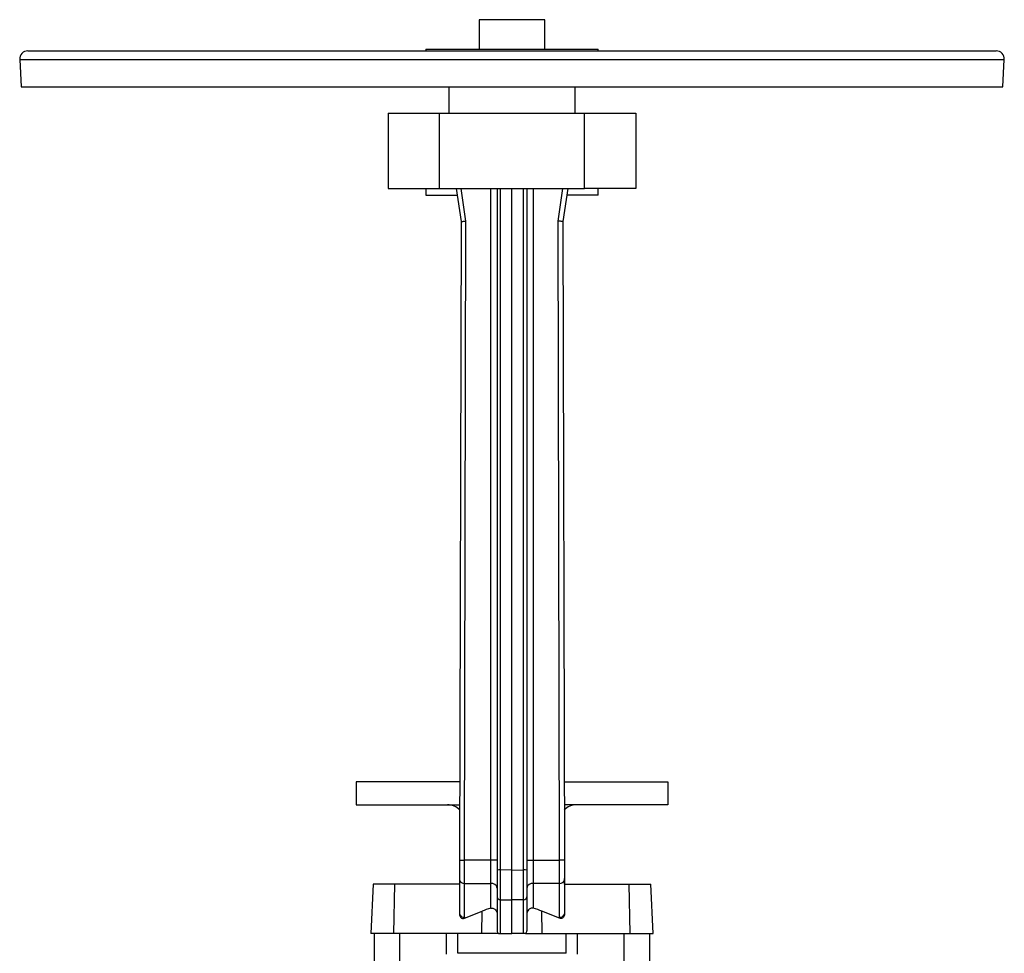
# Model space of a CAD drawing. Extents: x -62 to 1625, y -174 to 2182.
# Tile 9 of 9: x 1025 to 1625, y 1612 to 2182. Entities that reach past the tile are written whole.
import ezdxf

# ---------------------------------------------------------------- set-up
doc = ezdxf.new("R2010")
doc.units = 0
doc.layers.get('0').update_dxf_attribs({"linetype": 'CONTINUOUS'})

msp = doc.modelspace()

# ---------------------------------------------------------------- linework, layer by layer
at = {"color": 7, "linetype": 'CONTINUOUS'}
for p, q in [((1305.04, 2181.59), (1305.04, 2163.59)), ((1345.04, 2181.59), (1305.04, 2181.59)), ((1345.04, 2163.59), (1345.04, 2181.59)), ((1030.04, 2162.59), (1454.26, 2162.59)), ((1272.54, 2163.59), (1272.54, 2162.59)), ((1272.54, 2163.59), (1377.54, 2163.59)), ((1377.54, 2162.59), (1377.54, 2163.59)), ((1454.26, 2162.59), (1620.04, 2162.59)), ((1025.05, 2157.33), (1025.93, 2140.59)), ((1025.05, 2157.33), (1456.45, 2157.33)), ((1456.45, 2157.33), (1625.03, 2157.33)), ((1624.16, 2140.59), (1625.03, 2157.33)), ((1025.93, 2140.59), (1456.06, 2140.59)), ((1286.54, 2140.59), (1286.54, 2124.59)), ((1363.54, 2124.59), (1363.54, 2140.59)), ((1456.06, 2140.59), (1624.16, 2140.59)), ((1249.54, 2124.59), (1249.54, 2078.59)), ((1249.54, 2124.59), (1280.81, 2124.59)), ((1280.81, 2078.59), (1280.81, 2124.59)), ((1280.81, 2124.59), (1369.27, 2124.59)), ((1369.27, 2078.59), (1369.27, 2124.59)), ((1369.27, 2124.59), (1400.54, 2124.59)), ((1400.54, 2124.59), (1400.54, 2078.59)), ((1249.54, 2078.59), (1280.81, 2078.59)), ((1272.54, 2078.59), (1272.54, 2074.59)), ((1280.81, 2078.59), (1369.27, 2078.59)), ((1291.04, 2078.59), (1294, 2058.59)), ((1297, 2058.81), (1294.07, 2078.59)), ((1312.04, 2078.59), (1312.04, 1669.25)), ((1316.04, 2078.59), (1316.04, 1663.23)), ((1317.97, 1663.32), (1317.97, 2078.59)), ((1325.04, 1663.18), (1325.04, 2078.59)), ((1332.11, 1663.32), (1332.11, 2078.59)), ((1334.04, 2078.59), (1334.04, 1663.23)), ((1338.04, 2078.59), (1338.04, 1669.25)), ((1353.09, 2058.81), (1356.01, 2078.59)), ((1359.04, 2078.59), (1356.09, 2058.59)), ((1400.54, 2078.59), (1369.27, 2078.59)), ((1377.54, 2074.59), (1377.54, 2078.59)), ((1272.54, 2074.59), (1291.63, 2074.59)), ((1377.54, 2074.59), (1358.45, 2074.59)), ((1294, 2058.59), (1293.12, 1669.25)), ((1296.12, 1669.25), (1297, 2058.81)), ((1353.97, 1669.25), (1353.09, 2058.81)), ((1356.09, 2058.59), (1356.97, 1669.25)), ((1230.12, 1716.99), (1230.12, 1702.99)), ((1293.22, 1716.99), (1230.12, 1716.99)), ((1356.86, 1716.99), (1419.97, 1716.99)), ((1419.97, 1716.99), (1419.97, 1702.99)), ((1230.12, 1702.99), (1293.19, 1702.99)), ((1419.97, 1702.99), (1356.89, 1702.99)), ((1312.04, 1669.25), (1296.12, 1669.25)), ((1312.04, 1669.25), (1312.04, 1655.1)), ((1316.04, 1669.25), (1312.04, 1669.25)), ((1334.04, 1669.25), (1338.04, 1669.25)), ((1338.04, 1669.25), (1338.04, 1655.1)), ((1338.04, 1669.25), (1353.97, 1669.25)), ((1316.04, 1663.23), (1316.04, 1646.87)), ((1325.04, 1663.18), (1317.97, 1663.32)), ((1325.04, 1663.18), (1332.11, 1663.32)), ((1325.04, 1645), (1325.04, 1663.18)), ((1334.04, 1663.23), (1334.04, 1646.87)), ((1293.04, 1658.09), (1293.04, 1654.59)), ((1293.04, 1658.09), (1293.09, 1658.09)), ((1293.09, 1657.23), (1293.04, 1636.69)), ((1356.99, 1658.09), (1357.04, 1658.09)), ((1356.99, 1657.23), (1357.04, 1636.69)), ((1357.04, 1654.59), (1357.04, 1658.09)), ((1240.35, 1654.59), (1239.04, 1624.59)), ((1253.61, 1654.59), (1240.35, 1654.59)), ((1253.1, 1624.59), (1253.61, 1654.59)), ((1293.08, 1654.59), (1253.61, 1654.59)), ((1296.04, 1634.49), (1296.09, 1655.1)), ((1296.09, 1655.1), (1312.04, 1655.1)), ((1312.04, 1655.1), (1312.04, 1639.95)), ((1353.99, 1655.1), (1338.04, 1655.1)), ((1338.04, 1655.1), (1338.04, 1639.95)), ((1354.04, 1634.49), (1353.99, 1655.1)), ((1357, 1654.59), (1396.48, 1654.59)), ((1396.48, 1654.59), (1409.73, 1654.59)), ((1396.99, 1624.59), (1396.48, 1654.59)), ((1411.04, 1624.59), (1409.73, 1654.59)), ((1316.04, 1646.87), (1316.04, 1626.28)), ((1317.97, 1645.14), (1325.04, 1645)), ((1317.97, 1624.59), (1317.97, 1645.14)), ((1332.11, 1645.14), (1325.04, 1645)), ((1325.04, 1624.59), (1325.04, 1645)), ((1332.11, 1624.59), (1332.11, 1645.14)), ((1334.04, 1646.87), (1334.04, 1626.28)), ((1296.06, 1633.85), (1306.8, 1638.18)), ((1306.57, 1624.59), (1306.8, 1638.18)), ((1354.02, 1633.85), (1343.28, 1638.18)), ((1343.51, 1624.59), (1343.28, 1638.18)), ((1253.1, 1624.59), (1239.04, 1624.59)), ((1241.04, 1624.59), (1241.04, 1565.38)), ((1306.57, 1624.59), (1253.1, 1624.59)), ((1256.61, 1586.78), (1256.61, 1624.59)), ((1285.07, 1612), (1285.07, 1624.59)), ((1291.97, 1612.48), (1291.97, 1624.59)), ((1316.8, 1624.59), (1306.57, 1624.59)), ((1316.8, 1624.59), (1317.97, 1624.59)), ((1317.97, 1624.59), (1325.04, 1624.59)), ((1332.11, 1624.59), (1325.04, 1624.59)), ((1333.28, 1624.59), (1332.11, 1624.59)), ((1333.28, 1624.59), (1343.51, 1624.59)), ((1343.51, 1624.59), (1396.99, 1624.59)), ((1358.11, 1612.48), (1358.11, 1624.59)), ((1365.01, 1612), (1365.01, 1624.59)), ((1393.48, 1586.78), (1393.48, 1624.59)), ((1396.99, 1624.59), (1411.04, 1624.59)), ((1409.04, 1565.38), (1409.04, 1624.59)), ((1358.11, 1612.48), (1291.97, 1612.48))]:
    msp.add_line(p, q, dxfattribs=at)
for points in [[(1294, 2058.59), (1294.04, 2058.59), (1294.18, 2058.6), (1294.4, 2058.62), (1294.7, 2058.64), (1295.07, 2058.67), (1295.5, 2058.7), (1295.97, 2058.73), (1296.48, 2058.77), (1297, 2058.81)], [(1356.09, 2058.59), (1356.04, 2058.59), (1355.91, 2058.6), (1355.68, 2058.62), (1355.38, 2058.64), (1355.01, 2058.67), (1354.59, 2058.7), (1354.11, 2058.73), (1353.61, 2058.77), (1353.09, 2058.81)], [(1293.12, 1669.25), (1293.11, 1668.04), (1293.11, 1666.83), (1293.11, 1665.64), (1293.1, 1664.46), (1293.1, 1663.31), (1293.1, 1662.19), (1293.1, 1661.11), (1293.09, 1660.06), (1293.09, 1659.07), (1293.09, 1658.12), (1293.09, 1657.23)], [(1293.12, 1669.25), (1293.16, 1669.25), (1293.3, 1669.25), (1293.52, 1669.25), (1293.82, 1669.25), (1294.19, 1669.25), (1294.62, 1669.25), (1295.09, 1669.25), (1295.59, 1669.25), (1296.12, 1669.25)], [(1296.09, 1655.1), (1296.09, 1656.06), (1296.09, 1657.07), (1296.09, 1658.14), (1296.1, 1659.25), (1296.1, 1660.4), (1296.1, 1661.59), (1296.1, 1662.82), (1296.11, 1664.07), (1296.11, 1665.35), (1296.11, 1666.64), (1296.11, 1667.94), (1296.12, 1669.25)], [(1353.99, 1655.1), (1353.99, 1656.06), (1353.99, 1657.07), (1353.99, 1658.14), (1353.99, 1659.25), (1353.98, 1660.4), (1353.98, 1661.59), (1353.98, 1662.82), (1353.98, 1664.07), (1353.98, 1665.35), (1353.97, 1666.64), (1353.97, 1667.94), (1353.97, 1669.25)], [(1356.97, 1669.25), (1356.92, 1669.25), (1356.79, 1669.25), (1356.57, 1669.25), (1356.27, 1669.25), (1355.9, 1669.25), (1355.47, 1669.25), (1354.99, 1669.25), (1354.49, 1669.25), (1353.97, 1669.25)], [(1356.97, 1669.25), (1356.97, 1668.04), (1356.97, 1666.83), (1356.98, 1665.64), (1356.98, 1664.46), (1356.98, 1663.31), (1356.98, 1662.19), (1356.99, 1661.11), (1356.99, 1660.06), (1356.99, 1659.07), (1356.99, 1658.12), (1356.99, 1657.23)], [(1317.97, 1645.14), (1317.97, 1645.86), (1317.97, 1646.66), (1317.96, 1647.53), (1317.96, 1648.47), (1317.96, 1649.47), (1317.96, 1650.54), (1317.96, 1651.66), (1317.96, 1652.83), (1317.96, 1654.05), (1317.96, 1655.3), (1317.96, 1656.59), (1317.96, 1657.91), (1317.96, 1659.24), (1317.97, 1660.6), (1317.97, 1661.96), (1317.97, 1663.32)], [(1332.11, 1645.14), (1332.11, 1645.86), (1332.12, 1646.66), (1332.12, 1647.53), (1332.12, 1648.47), (1332.12, 1649.47), (1332.12, 1650.54), (1332.12, 1651.66), (1332.12, 1652.83), (1332.12, 1654.05), (1332.12, 1655.3), (1332.12, 1656.59), (1332.12, 1657.91), (1332.12, 1659.24), (1332.12, 1660.6), (1332.11, 1661.96), (1332.11, 1663.32)], [(1312.04, 1639.95), (1312.49, 1640.04), (1312.96, 1640.05), (1313.41, 1639.98), (1313.86, 1639.82), (1314.6, 1639.33), (1315.02, 1638.88), (1315.36, 1638.35), (1315.7, 1637.57), (1315.93, 1636.73), (1316.04, 1635.46)], [(1338.04, 1639.95), (1337.59, 1640.04), (1337.12, 1640.05), (1336.67, 1639.98), (1336.22, 1639.82), (1335.48, 1639.33), (1335.07, 1638.88), (1334.72, 1638.35), (1334.38, 1637.57), (1334.16, 1636.73), (1334.04, 1635.46)], [(1293.04, 1636.69), (1293.04, 1636.61), (1293.04, 1636.54)], [(1293.04, 1636.54), (1293.1, 1635.92), (1293.25, 1635.32), (1293.43, 1634.89), (1293.68, 1634.5), (1294.21, 1633.99), (1294.89, 1633.71), (1295.55, 1633.71), (1296.06, 1633.85)], [(1357.04, 1636.54), (1356.98, 1635.92), (1356.83, 1635.32), (1356.65, 1634.89), (1356.41, 1634.5), (1355.87, 1633.99), (1355.19, 1633.71), (1354.53, 1633.71), (1354.02, 1633.85)], [(1357.04, 1636.69), (1357.04, 1636.61), (1357.04, 1636.54)]]:
    msp.add_lwpolyline(points, dxfattribs=at)
for centre, radius, start, end in [((1030.04, 2157.59), 5, 90, 183), ((1620.04, 2157.59), 5, 357, 90), ((1285.78, 1692.99), 10, 42.21906, 90), ((1364.3, 1692.99), 10, 90, 137.78094), ((1317.5, 1652.32), 11.01, 87.55121, 97.62223), ((1332.58, 1652.32), 11.01, 82.37777, 92.44879), ((1295.73, 1657.78), 2.7, 191.69954, 277.6), ((1354.35, 1657.78), 2.7, 262.4, 348.30046), ((1312.54, 1651.57), 3.57, 11.42177, 98.04847), ((1337.54, 1651.57), 3.57, 81.95153, 168.57823), ((1317.91, 1647.01), 1.87, 184.22062, 272.00674), ((1332.18, 1647.01), 1.87, 267.99326, 355.77938), ((1325.05, 1592.89), 48.82, 105.45155, 111.94911), ((1325.03, 1592.89), 48.82, 68.05089, 74.54845), ((1295.7, 1637.21), 2.74, 194.23431, 277.09475), ((1305.04, 1634.47), 9, 179.87015, 183.94318), ((1345.04, 1634.47), 9, 356.05682, 0.12985), ((1354.38, 1637.21), 2.74, 262.90525, 345.76569), ((1318.14, 1626.21), 2.1, 178.12799, 230.46804), ((1331.94, 1626.21), 2.1, 309.53196, 1.87201)]:
    msp.add_arc(centre, radius, start, end, dxfattribs=at)

doc.saveas('drawing.dxf')
